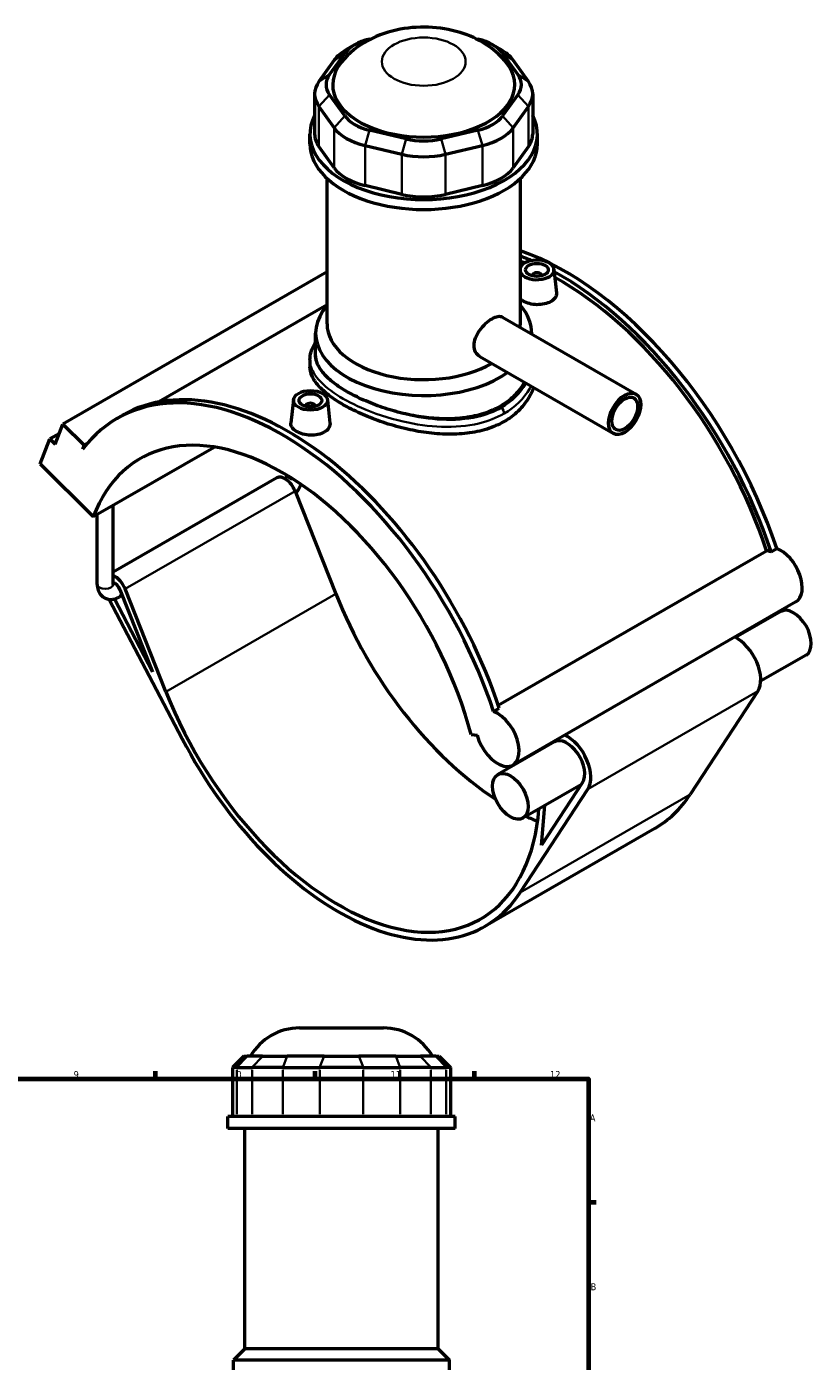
# Model space of a CAD drawing. Header units: millimetres. Extents: x 0 to 919, y -450 to 1036.
# Tile 5 of 5: x 574 to 919, y 450 to 1036. Entities that reach past the tile are written whole.
import ezdxf

# ---------------------------------------------------------------- set-up
doc = ezdxf.new("R2010")
doc.units = ezdxf.units.MM
for name, color, linetype, lineweight in [('Border (ANSI)', 7, 'Continuous', 70), ('Visible (ANSI)', 7, 'Continuous', 50), ('Visible Narrow (ANSI)', 7, 'Continuous', 35)]:
    doc.layers.add(name, color=color, linetype=linetype, lineweight=lineweight)
doc.styles.add('Note Text (ANSI)', font='tahoma.ttf')

# ---------------------------------------------------------------- blocks, each defined once
blk = doc.blocks.new('Borders Default Border')
at = {"layer": 'Border (ANSI)'}
for p, q in [((630.75, 574), (630.75, 577.45)), ((700.83, 574), (700.83, 577.45)), ((770.92, 574), (770.92, 577.45)), ((821, 519.75), (824.45, 519.75))]:
    blk.add_line(p, q, dxfattribs=at)
at = {"layer": 'Border (ANSI)', "flags": 128}
blk.add_lwpolyline([(20, 20), (20, 574), (821, 574), (821, 20), (20, 20)], dxfattribs=at)
at = {"layer": 'Border (ANSI)', "color": 230, "true_color": 0xff0080, "attachment_point": 7, "style": 'Note Text (ANSI)'}
for s, insert, char_height in [('9', (594.7, 574.34), 3.05), ('10', (663.96, 574.34), 3.048), ('11', (734.04, 574.4), 3.048), ('12', (804.13, 574.4), 3.048), ('A', (821.63, 555.35), 3.05), ('B', (821.99, 481.1), 3.05)]:
    blk.add_mtext(s, dxfattribs=dict(at, insert=insert, char_height=char_height))

msp = doc.modelspace()

# ---------------------------------------------------------------- linework, layer by layer
at = {"layer": 'Visible (ANSI)'}
for p, q in [((718.176, 1028.316), (714.627, 1026.256)), ((724.719, 1030.844), (725.622, 1031.059)), ((771.565, 1031.059), (772.468, 1030.844)), ((779.011, 1028.316), (782.56, 1026.256)), ((709.275, 1021.625), (702.556, 1012.284)), ((707.176, 1015.27), (713.895, 1024.611)), ((783.292, 1024.611), (790.011, 1015.27)), ((794.631, 1012.284), (787.912, 1021.625)), ((700.653, 1006.774), (700.653, 989.156)), ((713.895, 997.114), (707.176, 1006.455)), ((790.011, 1006.455), (783.292, 997.114)), ((796.534, 1006.774), (796.534, 989.156)), ((702.556, 1001.265), (709.275, 991.924)), ((787.912, 991.924), (794.631, 1001.265)), ((698.594, 984.815), (698.594, 989.156)), ((740.94, 987.011), (724.719, 990.88)), ((772.468, 990.88), (756.247, 987.011)), ((798.594, 984.815), (798.594, 989.156)), ((709.275, 974.306), (702.556, 983.647)), ((722.805, 984.133), (739.027, 980.263)), ((758.161, 980.263), (774.382, 984.133)), ((794.631, 983.647), (787.912, 974.306)), ((706.094, 905.717), (706.094, 969.647)), ((791.094, 905.717), (791.094, 969.647)), ((739.027, 962.645), (722.805, 966.514)), ((774.382, 966.514), (758.161, 962.645)), ((706.094, 928.57), (589.998, 861.715)), ((796.374, 927.026), (796.374, 926.84)), ((800.374, 927.026), (800.374, 926.84)), ((805.86, 929.745), (806.961, 919.471)), ((706.094, 914.057), (632.094, 871.443)), ((783.219, 908.763), (841.972, 874.929)), ((701.094, 892.1), (701.094, 901.63)), ((796.094, 901.349), (796.094, 901.63)), ((773.238, 891.432), (831.992, 857.598)), ((698.594, 890.001), (698.594, 886.95)), ((691.328, 872.412), (690.223, 862.112)), ((696.813, 869.507), (696.813, 869.693)), ((700.813, 869.507), (700.813, 869.693)), ((706.299, 872.412), (707.401, 862.138)), ((613.834, 864.217), (616.323, 865.65)), ((588.418, 857.606), (584.286, 855.227)), ((586.612, 852.909), (589.998, 861.715)), ((589.998, 861.715), (599.3, 852.443)), ((580.054, 844.22), (584.286, 855.227)), ((584.286, 855.227), (586.612, 852.909)), ((599.3, 852.443), (598.609, 850.646)), ((600.71, 853.255), (599.3, 852.443)), ((603.31, 821.041), (656.459, 851.647)), ((580.054, 844.22), (603.31, 821.041)), ((684.006, 838.046), (612.097, 796.637)), ((692.029, 832.259), (709.977, 787.06)), ((605.097, 791.292), (605.097, 822.07)), ((612.097, 791.292), (612.097, 826.101)), ((781.381, 738.151), (899.342, 806.08)), ((901.296, 805.626), (903.785, 807.06)), ((616.067, 786.518), (614.7, 785.731)), ((615.08, 789.003), (629.407, 752.923)), ((635.307, 744.06), (617.358, 789.259)), ((610.335, 784.711), (642.405, 723.38)), ((629.407, 752.923), (612.69, 784.894)), ((912.223, 783.579), (787.772, 711.913)), ((905.653, 779.401), (885.696, 767.909)), ((916.689, 760.236), (896.733, 748.744)), ((895.456, 744.369), (865.706, 698.939)), ((779.334, 735.393), (781.823, 736.827)), ((769.426, 725.381), (772.109, 724.965)), ((806.092, 722.068), (781.202, 707.735)), ((818.462, 704.184), (800.434, 676.654)), ((791.036, 655.939), (820.786, 701.369)), ((817.922, 703.36), (792.238, 688.57)), ((800.434, 676.654), (801.873, 694.118)), ((850.179, 684.02), (775.509, 641.02)), ((694.05, 596.382), (730.877, 596.382)), ((669.524, 583.992), (664.524, 578.992)), ((669.524, 583.992), (671.046, 583.992)), ((677.765, 583.992), (671.046, 583.992)), ((677.765, 583.992), (688.589, 583.992)), ((704.81, 583.992), (688.589, 583.992)), ((704.81, 583.992), (720.117, 583.992)), ((736.339, 583.992), (720.117, 583.992)), ((736.339, 583.992), (747.163, 583.992)), ((753.882, 583.992), (747.163, 583.992)), ((753.882, 583.992), (755.404, 583.992)), ((755.404, 583.992), (760.404, 578.992)), ((666.427, 578.992), (664.524, 578.992)), ((664.524, 578.992), (664.524, 557.442)), ((666.427, 578.992), (673.146, 578.992)), ((686.675, 578.992), (673.146, 578.992)), ((686.675, 578.992), (702.897, 578.992)), ((722.031, 578.992), (702.897, 578.992)), ((722.031, 578.992), (738.252, 578.992)), ((751.782, 578.992), (738.252, 578.992)), ((751.782, 578.992), (758.501, 578.992)), ((760.404, 578.992), (758.501, 578.992)), ((760.404, 578.992), (760.404, 557.442)), ((762.464, 557.442), (662.464, 557.442)), ((662.464, 552.132), (662.464, 557.442)), ((762.464, 552.132), (762.464, 557.442)), ((762.464, 552.132), (662.464, 552.132)), ((669.964, 455.382), (669.964, 552.132)), ((754.964, 455.382), (754.964, 552.132)), ((669.964, 455.382), (664.964, 450.382)), ((754.964, 455.382), (669.964, 455.382)), ((754.964, 455.382), (759.964, 450.382)), ((759.964, 450.382), (664.964, 450.382)), ((664.964, 442.582), (664.964, 450.382)), ((759.964, 442.582), (759.964, 450.382))]:
    msp.add_line(p, q, dxfattribs=at)
for centre, start, end in [((694.05, 571.382), 90, 149.708469), ((730.877, 571.382), 30.291531, 90)]:
    msp.add_arc(centre, 25, start, end, dxfattribs=at)
for centre, major_axis, ratio, start_param, end_param in [((732.372, 1020.203), (-20, 0), 0.5758617, 5.1050881, 5.8904862), ((764.815, 1020.203), (20, 0), 0.5758617, 0.3926991, 1.1780972), ((732.372, 1016.116), (-25, 0), 0.5758617, 5.5016397, 5.8904862), ((764.815, 1016.116), (-25, 0), 0.5758617, 3.5342917, 3.9231383), ((748.594, 1010.862), (-40, 0), 0.5758617, 5.8591242, 9.8488391), ((725.653, 1010.862), (-20, 0), 0.5758617, 5.8904862, 6.6758844), ((771.534, 1010.862), (20, 0), 0.5758617, 5.8904862, 6.6758844), ((725.653, 1006.774), (-25, 0), 0.5758617, 5.8904862, 6.6758844), ((771.534, 1006.774), (25, 0), 0.5758617, 5.8904862, 6.6758844), ((748.594, 989.156), (-50, 0), 0.5758617, 5.9951502, 9.712813), ((732.372, 1001.521), (-20, 0), 0.5758617, 0.3926991, 1.1780972), ((764.815, 1001.521), (20, 0), 0.5758617, 5.1050881, 5.8904862), ((732.372, 997.433), (25, 0), 0.5758617, 3.5342917, 4.3196899), ((764.815, 997.433), (25, 0), 0.5758617, 5.1050881, 5.8904862), ((725.653, 989.156), (-25, 0), 0.5758617, 0, 0.3926991), ((748.594, 997.652), (-20, 0), 0.5758617, 1.1780972, 1.9634954), ((771.534, 989.156), (25, 0), 0.5758617, 5.8904862, 6.2831853), ((748.594, 984.815), (-50, 0), 0.5758617, 0, 3.1415927), ((748.594, 993.564), (25, 0), 0.5758617, 4.3196899, 5.1050881), ((732.372, 979.815), (-25, 0), 0.5758617, 0.3926991, 1.1780972), ((764.815, 979.815), (25, 0), 0.5758617, 5.1050881, 5.8904862), ((748.594, 975.946), (-25, 0), 0.5758617, 1.1780972, 1.9634954), ((810.819, 809.926), (-72.534, 125.958), 0.5780931, 4.3694381, 5.6928415), ((808.33, 808.492), (72.534, -125.958), 0.5780931, 2.4785527, 2.5266294), ((798.374, 929.479), (-7.5, 0), 0.5758617, 0.242632, 6.0405533), ((808.33, 808.492), (-71.112, 123.488), 0.5780931, 5.6527266, 5.6716254), ((798.374, 927.026), (-2, 0), 0.5758617, 2.9729035, 6.4518745), ((808.33, 808.492), (72.534, -125.958), 0.5780931, 1.2278455, 2.3810197), ((808.33, 808.492), (-71.112, 123.488), 0.5780931, 4.3724925, 5.5204341), ((748.594, 901.63), (-47.5, 0), 0.5758617, 5.8202306, 8.7428075), ((748.594, 901.63), (47.5, 0), 0.5758617, 6.2729838, 6.74614), ((748.594, 905.717), (-42.5, 0), 0.5758617, 0, 2.3534812), ((748.594, 905.717), (42.5, 0), 0.5758617, 6.2240627, 6.2831853), ((686.368, 738.259), (-72.534, 125.958), 0.5780931, 4.3694381, 6.5230968), ((688.857, 739.692), (-72.534, 125.958), 0.5780931, 4.3694381, 6.2831853), ((698.813, 869.693), (-2, 0), 0.5758617, 2.9729035, 6.4518745), ((686.368, 738.259), (-62.379, 108.323), 0.5780931, 4.2779904, 6.7214513), ((687.624, 831.764), (-3.618, 6.283), 0.5780931, 4.4658305, 6.2831853), ((903.016, 793.812), (-6.718, 11.666), 0.5780931, 5.6814083, 5.8960378), ((905.505, 795.245), (6.718, -11.666), 0.5780931, 0, 2.5398157), ((612.953, 788.764), (-3.618, 6.283), 0.5780931, 4.4658305, 5.6674374), ((612.953, 788.764), (1.747, -3.033), 0.5780931, 1.3242379, 2.711205), ((785.929, 795.592), (62.379, -108.323), 0.5780931, 4.4658305, 5.4348924), ((911.171, 769.819), (-5.518, 9.582), 0.5780931, 3.1415927, 6.2831853), ((886.281, 755.485), (7.39, -12.832), 0.5780931, 0.2846429, 2.4494404), ((711.258, 752.592), (62.379, -108.323), 0.5780931, 4.4658305, 6.9796103), ((781.054, 723.579), (6.718, -11.666), 0.5780931, 4.2779904, 8.823001), ((711.258, 752.592), (64.25, -111.573), 0.5780931, 4.6420787, 6.5678282), ((811.61, 712.485), (5.518, -9.582), 0.5780931, 0.2846429, 3.1415927), ((811.61, 712.485), (7.39, -12.832), 0.5780931, 0.2846429, 2.4494404), ((811.61, 712.485), (7.39, -12.832), 0.5780931, 3.8337449, 3.869222), ((785.929, 795.592), (64.25, -111.573), 0.5780931, 0, 0.2846429), ((785.929, 795.592), (62.379, -108.323), 0.5780931, 5.5867603, 5.6444108)]:
    msp.add_ellipse(centre, major_axis=major_axis, ratio=ratio, start_param=start_param, end_param=end_param, dxfattribs=at)
for centre, major_axis, ratio in [((798.374, 929.479), (-5, 0), 0.5758617), ((698.813, 872.146), (-7.5, 0), 0.5758617), ((698.813, 872.146), (-5, 0), 0.5758617), ((836.982, 866.264), (-4.99, -8.666), 0.5780931), ((836.982, 866.264), (-3.992, -6.933), 0.5780931), ((786.72, 698.152), (-5.518, 9.582), 0.5780931)]:
    msp.add_ellipse(centre, major_axis=major_axis, ratio=ratio, dxfattribs=at)
for points, knots in [([(785.051, 1020.34), (782.679, 1023.365), (780.032, 1025.728), (773.74, 1030.188), (770.039, 1031.951), (761.742, 1034.835), (757.115, 1035.706), (747.72, 1036.349), (742.954, 1036.088), (733.492, 1034.303), (728.788, 1032.799), (720.053, 1028.095), (715.932, 1025.086), (712.279, 1020.52), (712.207, 1020.43), (712.137, 1020.34)], [1.2094593, 1.2094593, 1.2094593, 1.2094593, 1.4677285, 1.4677285, 1.8130907, 1.8130907, 2.2379323, 2.2379323, 2.6728396, 2.6728396, 3.1080291, 3.1080291, 3.4952144, 3.4952144, 3.5029297, 3.5029297, 3.5029297, 3.5029297]), ([(804.467, 915.538), (803.702, 915.097), (802.734, 914.728), (800.612, 914.264), (799.459, 914.17), (797.298, 914.226), (796.147, 914.38), (794.028, 914.927), (793.061, 915.32), (791.855, 916.015), (791.446, 916.305), (791.095, 916.619)], [0, 0, 0, 0, 0.3243227, 0.3243227, 0.6486455, 0.6486455, 0.9727717, 0.9727717, 1.2968979, 1.2968979, 1.4845696, 1.4845696, 1.4845696, 1.4845696]), ([(806.96, 919.471), (806.972, 919.364), (806.979, 919.256), (806.981, 918.501), (806.768, 917.809), (805.893, 916.547), (805.231, 915.978), (804.467, 915.538)], [4.48596152, 4.48596152, 4.48596152, 4.48596152, 4.53894622, 4.53894622, 4.86326895, 4.86326895, 5.18759168, 5.18759168, 5.18759168, 5.18759168]), ([(773.238, 891.432), (773.234, 891.434), (773.231, 891.436), (772.495, 891.862), (771.838, 892.531), (770.955, 894.221), (770.731, 895.24), (770.731, 897.302), (770.955, 898.476), (771.838, 900.812), (772.495, 901.977), (773.958, 904.023), (774.863, 905.044), (776.762, 906.791), (777.754, 907.519), (779.537, 908.546), (780.442, 908.911), (782.021, 909.168), (782.699, 909.062), (783.219, 908.763)], [2.2673207, 2.2673207, 2.2673207, 2.2673207, 2.2692675, 2.2692675, 2.6475062, 2.6475062, 3.0257449, 3.0257449, 3.4039836, 3.4039836, 3.7822224, 3.7822224, 4.1604199, 4.1604199, 4.5386174, 4.5386174, 4.9168149, 4.9168149, 5.2930657, 5.2930657, 5.2930657, 5.2930657]), ([(698.594, 890.001), (698.594, 891.192), (698.779, 892.381), (699.51, 894.765), (700.075, 895.956), (700.895, 897.258), (700.993, 897.408), (701.094, 897.558)], [26.5946413, 26.5946413, 26.5946413, 26.5946413, 27.2503596, 27.2503596, 27.9464299, 27.9464299, 28.0379182, 28.0379182, 28.0379182, 28.0379182]), ([(715.006, 875.911), (712.881, 877.134), (710.894, 878.438), (707.4, 881.126), (705.893, 882.509), (703.478, 885.287), (702.568, 886.683), (701.376, 889.435), (701.094, 890.792), (701.094, 892.1)], [7.2123712, 7.2123712, 7.2123712, 7.2123712, 8.1137403, 8.1137403, 9.0151095, 9.0151095, 9.9164786, 9.9164786, 10.8178478, 10.8178478, 10.8178478, 10.8178478]), ([(783.949, 862.826), (781.708, 861.535), (779.181, 860.424), (773.693, 858.689), (770.732, 858.064), (764.574, 857.318), (761.37, 857.196), (754.94, 857.385), (751.712, 857.695), (745.477, 858.618), (742.25, 859.264), (735.818, 860.874), (732.614, 861.837), (726.454, 863.984), (723.493, 865.169), (718.005, 867.649), (715.478, 868.943), (710.998, 871.523), (708.904, 872.889), (705.225, 875.689), (703.639, 877.122), (701.099, 879.985), (700.142, 881.418), (698.89, 884.234), (698.594, 885.617), (698.594, 886.95)], [0, 0, 0, 0, 0.9508099, 0.9508099, 1.9016199, 1.9016199, 2.8524298, 2.8524298, 3.8032398, 3.8032398, 4.7535016, 4.7535016, 5.7037635, 5.7037635, 6.6540253, 6.6540253, 7.6042872, 7.6042872, 8.5545491, 8.5545491, 9.5048109, 9.5048109, 10.4550728, 10.4550728, 11.4053346, 11.4053346, 11.4053346, 11.4053346]), ([(792.916, 880.1), (792.782, 879.862), (792.644, 879.626), (791.295, 877.399), (789.788, 875.533), (786.294, 872.205), (784.307, 870.743), (782.181, 869.519), (780.056, 868.295), (777.658, 867.232), (772.449, 865.548), (769.638, 864.927), (763.787, 864.152), (760.742, 863.997), (754.629, 864.095), (751.559, 864.348), (745.629, 865.145), (742.56, 865.719), (736.446, 867.174), (733.401, 868.055), (727.549, 870.038), (724.737, 871.142), (719.528, 873.466), (717.131, 874.688), (715.006, 875.911)], [26.9399372, 26.9399372, 26.9399372, 26.9399372, 27.0460374, 27.0460374, 27.947761, 27.947761, 28.8494846, 28.8494846, 28.8494846, 29.7512083, 29.7512083, 30.6529319, 30.6529319, 31.5546555, 31.5546555, 32.4563792, 32.4563792, 33.3577483, 33.3577483, 34.2591175, 34.2591175, 35.1604866, 35.1604866, 36.0618558, 36.0618558, 36.0618558, 36.0618558]), ([(796.945, 877.78), (796.38, 876.256), (795.67, 874.764), (793.549, 871.203), (791.964, 869.211), (788.284, 865.667), (786.19, 864.117), (783.949, 862.826)], [27.8780941, 27.8780941, 27.8780941, 27.8780941, 28.5155289, 28.5155289, 29.4663389, 29.4663389, 30.4171488, 30.4171488, 30.4171488, 30.4171488]), ([(704.906, 858.204), (704.142, 857.764), (703.173, 857.394), (701.051, 856.931), (699.898, 856.836), (697.738, 856.893), (696.586, 857.047), (694.468, 857.594), (693.501, 857.987), (691.973, 858.867), (691.31, 859.413), (690.429, 860.593), (690.211, 861.227), (690.208, 861.918), (690.213, 862.015), (690.224, 862.112)], [2.5937958, 2.5937958, 2.5937958, 2.5937958, 2.9181186, 2.9181186, 3.2424413, 3.2424413, 3.5665675, 3.5665675, 3.8906938, 3.8906938, 4.21482, 4.21482, 4.5389462, 4.5389462, 4.5910616, 4.5910616, 4.5910616, 4.5910616]), ([(707.4, 862.138), (707.412, 862.03), (707.418, 861.923), (707.421, 861.168), (707.207, 860.476), (706.332, 859.214), (705.67, 858.645), (704.906, 858.204)], [7.07975736, 7.07975736, 7.07975736, 7.07975736, 7.13274206, 7.13274206, 7.45706479, 7.45706479, 7.78138752, 7.78138752, 7.78138752, 7.78138752]), ([(688.019, 837.445), (688.086, 837.598), (688.147, 837.75), (688.296, 838.174), (688.367, 838.438), (688.452, 838.877), (688.472, 839.06), (688.478, 839.209)], [4.11398981, 4.11398981, 4.11398981, 4.11398981, 4.23841905, 4.23841905, 4.46757813, 4.46757813, 4.66580958, 4.66580958, 4.66580958, 4.66580958]), ([(692.395, 831.336), (692.622, 831.608), (692.838, 831.89), (693.536, 832.879), (693.967, 833.626), (694.45, 834.671), (694.565, 834.944), (694.671, 835.219)], [3.6392428, 3.6392428, 3.6392428, 3.6392428, 3.76991118, 3.76991118, 4.08407045, 4.08407045, 4.19285362, 4.19285362, 4.19285362, 4.19285362]), ([(605.097, 791.292), (605.097, 790.447), (605.209, 789.591), (605.758, 787.953), (606.184, 787.165), (607.278, 785.979), (607.861, 785.542), (609.107, 784.944), (609.758, 784.77), (611.11, 784.632), (611.806, 784.691), (613.268, 785.02), (614.013, 785.335), (614.7, 785.731)], [1.5707963, 1.5707963, 1.5707963, 1.5707963, 1.8849556, 1.8849556, 2.1793375, 2.1793375, 2.4016425, 2.4016425, 2.6111938, 2.6111938, 2.8467827, 2.8467827, 3.1415927, 3.1415927, 3.1415927, 3.1415927]), ([(612.097, 791.292), (612.097, 791.163), (612.109, 791.069), (612.124, 790.986), (612.129, 790.971), (612.129, 790.971)], [1.57079633, 1.57079633, 1.57079633, 1.57079633, 1.76299016, 1.76299016, 1.87833732, 1.87833732, 1.87833732, 1.87833732])]:
    msp.add_open_spline(points, degree=3, knots=knots, dxfattribs=at)
at = {"layer": 'Visible Narrow (ANSI)'}
for p, q in [((713.895, 1024.611), (709.275, 1021.625)), ((783.292, 1024.611), (787.912, 1021.625)), ((707.176, 1015.27), (702.556, 1012.284)), ((790.011, 1015.27), (794.631, 1012.284)), ((707.176, 1006.455), (702.556, 1001.265)), ((790.011, 1006.455), (794.631, 1001.265)), ((702.556, 983.647), (702.556, 1001.265)), ((713.895, 997.114), (709.275, 991.924)), ((783.292, 997.114), (787.912, 991.924)), ((794.631, 1001.265), (794.631, 983.647)), ((709.275, 991.924), (709.275, 974.306)), ((787.912, 974.306), (787.912, 991.924)), ((724.719, 990.88), (722.805, 984.133)), ((740.94, 987.011), (739.027, 980.263)), ((756.247, 987.011), (758.161, 980.263)), ((772.468, 990.88), (774.382, 984.133)), ((722.805, 966.514), (722.805, 984.133)), ((739.027, 980.263), (739.027, 962.645)), ((758.161, 962.645), (758.161, 980.263)), ((774.382, 984.133), (774.382, 966.514)), ((692.029, 832.259), (617.358, 789.259)), ((709.977, 787.06), (635.307, 744.06)), ((895.456, 744.369), (820.786, 701.369)), ((865.706, 698.939), (791.036, 655.939)), ((670.815, 583.742), (666.658, 579.242)), ((673.377, 579.242), (677.534, 583.742)), ((688.493, 583.742), (686.771, 579.242)), ((704.714, 583.742), (702.992, 579.242)), ((720.213, 583.742), (721.935, 579.242)), ((736.434, 583.742), (738.156, 579.242)), ((747.393, 583.742), (751.551, 579.242)), ((754.113, 583.742), (758.27, 579.242)), ((666.427, 558.52), (666.427, 577.915)), ((673.146, 577.915), (673.146, 558.52)), ((686.675, 558.52), (686.675, 577.915)), ((702.897, 577.915), (702.897, 558.52)), ((722.031, 558.52), (722.031, 577.915)), ((738.252, 577.915), (738.252, 558.52)), ((751.782, 558.52), (751.782, 577.915)), ((758.501, 577.915), (758.501, 558.52))]:
    msp.add_line(p, q, dxfattribs=at)
msp.add_ellipse((748.594, 1020.992), major_axis=(-18.413, 0), ratio=0.5758617, dxfattribs=at)
for centre, major_axis, ratio, start_param, end_param in [((782.181, 867.359), (-1.248, 2.166), 0.5780931, 3.9289245, 5.1676385), ((691.98, 839.308), (-3.5, 0), 0.5758617, 0.05133, 1.4401239), ((608.597, 791.292), (3.5, 0), 0.5758617, 3.1415927, 6.2831853), ((612.953, 788.764), (1.747, -3.033), 0.5780931, 0, 1.3242379)]:
    msp.add_ellipse(centre, major_axis=major_axis, ratio=ratio, start_param=start_param, end_param=end_param, dxfattribs=at)
for points, knots in [([(715.006, 875.911), (713.579, 876.733), (712.24, 877.571), (707.394, 880.89), (704.642, 883.439), (701.216, 888.441), (700.482, 890.898), (700.794, 893.941), (700.915, 894.541), (701.095, 895.14)], [22.7959256, 22.7959256, 22.7959256, 22.7959256, 23.3978464, 23.3978464, 25.1495428, 25.1495428, 26.8542456, 26.8542456, 27.2730089, 27.2730089, 27.2730089, 27.2730089]), ([(698.594, 890), (698.595, 887.796), (699.331, 885.584), (702.549, 880.7), (705.374, 878.025), (712.478, 873.119), (716.594, 870.874), (726.8, 866.406), (733.115, 864.297), (745.187, 861.552), (750.887, 860.744), (762.176, 860.353), (767.759, 860.812), (776.916, 863.002), (780.663, 864.449), (783.949, 866.341)], [-26.5946413, -26.5946413, -26.5946413, -26.5946413, -25.1495428, -25.1495428, -23.3978464, -23.3978464, -21.8076954, -21.8076954, -19.8736745, -19.8736745, -18.2288318, -18.2288318, -16.5367532, -16.5367532, -15.1972826, -15.1972826, -15.1972826, -15.1972826]), ([(793.521, 879.751), (793.49, 879.694), (793.459, 879.636), (791.093, 875.345), (787.435, 871.653), (782.757, 868.96)], [43.5573878, 43.5573878, 43.5573878, 43.5573878, 43.5845844, 43.5845844, 45.5918477, 45.5918477, 45.5918477, 45.5918477]), ([(782.757, 868.96), (779.636, 867.162), (776.069, 865.804), (767.336, 863.791), (762.002, 863.416), (751.201, 863.928), (745.739, 864.775), (734.154, 867.549), (728.083, 869.638), (719.929, 873.258), (717.349, 874.562), (715.006, 875.911)], [15.1972826, 15.1972826, 15.1972826, 15.1972826, 16.5367532, 16.5367532, 18.2288318, 18.2288318, 19.8736745, 19.8736745, 21.8076954, 21.8076954, 22.7959256, 22.7959256, 22.7959256, 22.7959256]), ([(783.949, 866.341), (788.873, 869.177), (792.741, 873.023), (795.425, 877.754), (795.611, 878.098), (795.788, 878.446)], [-45.5918477, -45.5918477, -45.5918477, -45.5918477, -43.5845844, -43.5845844, -43.4284884, -43.4284884, -43.4284884, -43.4284884])]:
    msp.add_open_spline(points, degree=3, knots=knots, dxfattribs=at)

# ---------------------------------------------------------------- block references
msp.add_blockref('Borders Default Border', (0, 0))

doc.saveas('drawing.dxf')
